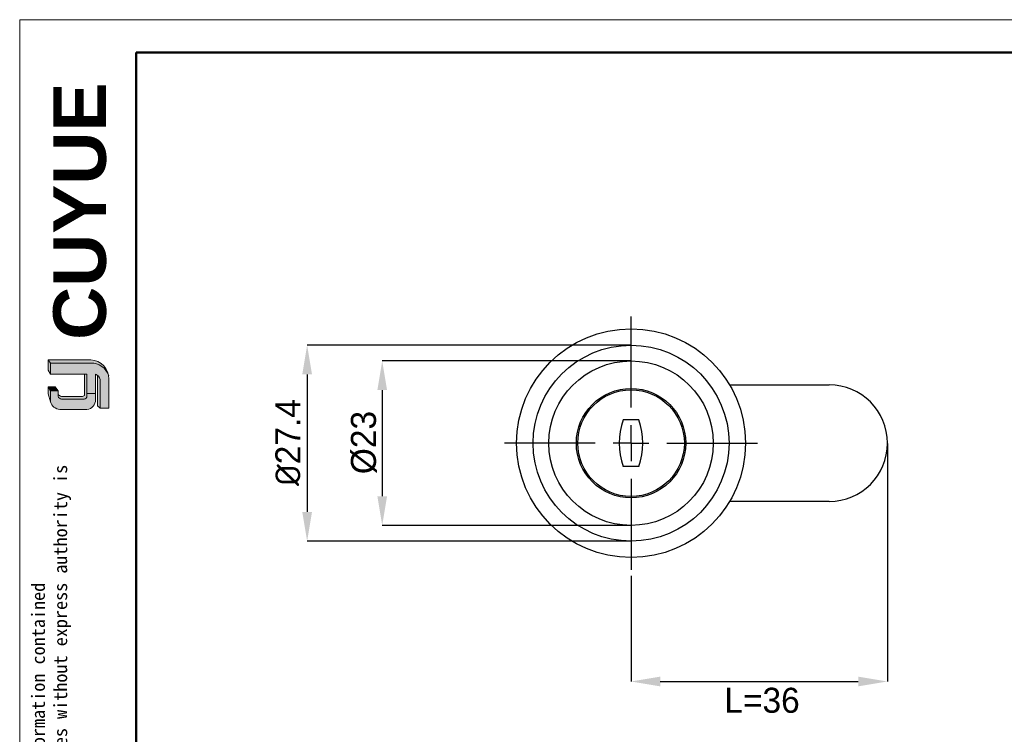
# Model space of a CAD drawing. Header units: millimetres. Extents: x 2359 to 2635, y 1392 to 1584.
# Tile 2 of 4: x 2359 to 2497, y 1484 to 1584. Entities that reach past the tile are written whole.
import ezdxf

# ---------------------------------------------------------------- set-up
doc = ezdxf.new("R2010")
doc.units = ezdxf.units.MM
doc.linetypes.add('CENTERX2', pattern=[20.319999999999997, 12.7, -2.54, 2.54, -2.54])
for name, color, linetype, lineweight in [('0007', 7, 'Continuous', 5), ('实线层', 7, 'Continuous', 25), ('尺寸线层', 3, 'Continuous', 18), ('粗实线层', 7, 'Continuous', 50), ('细实线层', 3, 'Continuous', 18)]:
    doc.layers.add(name, color=color, linetype=linetype, lineweight=lineweight)
for name, color, linetype in [('1轮廓实线层', 7, 'Continuous'), ('2细线层', 3, 'Continuous'), ('3中心线层', 1, 'CENTERX2')]:
    doc.layers.add(name, color=color, linetype=linetype)
doc.styles.add('ARIAL', font='arial.ttf')
doc.styles.add('SLDTEXTSTYLE1', font='txt')
doc.styles.get("Standard").update_dxf_attribs({"font": 'arial.ttf'})
doc.dimstyles.new('SLDDIMSTYLE0', dxfattribs={"dimtxt": 3.5, "dimasz": 4.08, "dimexe": 0, "dimexo": 0.0625, "dimgap": 0.875, "dimtad": 2, "dimdec": 0, "dimrnd": 1e-09, "dimzin": 12, "dimdsep": 46, "dimtxsty": 'SLDTEXTSTYLE1', "dimsah": 1, "dimcen": 0.09, "dimadec": 0, "dimazin": 3, "dimtfac": 1, "dimtofl": 0, "dimtmove": 0, "dimatfit": 3, "dimfxl": 1, "dimfrac": 2, "dimtolj": 1, "dimtzin": 12, "dimarcsym": 0})
doc.dimstyles.new('SLDDIMSTYLE1', dxfattribs={"dimtxt": 3.5, "dimasz": 4.08, "dimexe": 0, "dimexo": 0.0625, "dimgap": 0.875, "dimtad": 2, "dimdec": 0, "dimrnd": 1e-09, "dimzin": 4, "dimdsep": 46, "dimtxsty": 'SLDTEXTSTYLE1', "dimsah": 1, "dimcen": 0.09, "dimadec": 0, "dimazin": 1, "dimtfac": 1, "dimtmove": 0, "dimatfit": 0, "dimfxl": 1, "dimfrac": 2, "dimtolj": 1, "dimtzin": 12, "dimarcsym": 0})

# ---------------------------------------------------------------- blocks, each defined once
blk = doc.blocks.new('*D18')
at = {"layer": '2细线层', "color": 0, "lineweight": -2, "transparency": 16777216}
for p, q in [((2444.634087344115, 1538.568344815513), (2399.399460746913, 1538.568344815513)), ((2399.399460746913, 1534.488344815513), (2399.399460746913, 1515.248344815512)), ((2444.634087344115, 1511.168344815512), (2399.399460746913, 1511.168344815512))]:
    blk.add_line(p, q, dxfattribs=at)
at = {"layer": '2细线层', "color": 0, "transparency": 16777216}
for points in [[(2398.719460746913, 1534.488344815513), (2400.079460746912, 1534.488344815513), (2399.399460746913, 1538.568344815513)], [(2398.719460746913, 1515.248344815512), (2400.079460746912, 1515.248344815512), (2399.399460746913, 1511.168344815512)]]:
    blk.add_solid(points, dxfattribs=at)
at = {"layer": 'Defpoints', "color": 0, "transparency": 16777216}
for p in [(2444.696587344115, 1538.568344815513), (2399.399460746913, 1511.168344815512), (2444.696587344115, 1511.168344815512)]:
    blk.add_point(p, dxfattribs=at)
at = {"layer": '2细线层', "color": 0, "transparency": 16777216, "insert": (2394.960824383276, 1524.951620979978), "char_height": 3.5, "attachment_point": 2, "rotation": 90, "style": 'SLDTEXTSTYLE1'}
blk.add_mtext('\\A1;{\\fISOCPEUR|b0|i0|c134|p34;%%C}27.4', dxfattribs=at)
blk = doc.blocks.new('*D19')
at = {"layer": '2细线层', "color": 0, "lineweight": -2, "transparency": 16777216}
for p, q in [((2444.634087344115, 1536.368344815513), (2409.901170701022, 1536.368344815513)), ((2409.901170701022, 1532.288344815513), (2409.901170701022, 1517.448344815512)), ((2444.634087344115, 1513.368344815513), (2409.901170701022, 1513.368344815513))]:
    blk.add_line(p, q, dxfattribs=at)
at = {"layer": '2细线层', "color": 0, "transparency": 16777216}
for points in [[(2409.221170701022, 1532.288344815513), (2410.581170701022, 1532.288344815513), (2409.901170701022, 1536.368344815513)], [(2409.221170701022, 1517.448344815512), (2410.581170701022, 1517.448344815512), (2409.901170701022, 1513.368344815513)]]:
    blk.add_solid(points, dxfattribs=at)
at = {"layer": 'Defpoints', "color": 0, "transparency": 16777216}
for p in [(2444.696587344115, 1536.368344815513), (2409.901170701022, 1513.368344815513), (2444.696587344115, 1513.368344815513)]:
    blk.add_point(p, dxfattribs=at)
at = {"layer": '2细线层', "color": 0, "transparency": 16777216, "insert": (2405.526170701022, 1524.951620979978), "char_height": 3.5, "attachment_point": 2, "rotation": 90, "style": 'SLDTEXTSTYLE1'}
blk.add_mtext('\\A1;%%c23', dxfattribs=at)
blk = doc.blocks.new('*D20')
at = {"layer": '2细线层', "color": 0, "lineweight": -2, "transparency": 16777216}
for p, q in [((2480.546587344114, 1524.805844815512), (2480.546587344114, 1491.531414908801)), ((2444.696587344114, 1506.305844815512), (2444.696587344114, 1491.531414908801)), ((2448.776587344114, 1491.531414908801), (2476.466587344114, 1491.531414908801))]:
    blk.add_line(p, q, dxfattribs=at)
at = {"layer": '2细线层', "color": 0, "transparency": 16777216}
for points in [[(2448.776587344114, 1492.211414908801), (2448.776587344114, 1490.851414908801), (2444.696587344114, 1491.531414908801)], [(2476.466587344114, 1492.211414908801), (2476.466587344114, 1490.851414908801), (2480.546587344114, 1491.531414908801)]]:
    blk.add_solid(points, dxfattribs=at)
at = {"layer": 'Defpoints', "color": 0, "transparency": 16777216}
for p in [(2480.546587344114, 1524.868344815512), (2444.696587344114, 1506.368344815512), (2480.546587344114, 1491.531414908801)]:
    blk.add_point(p, dxfattribs=at)
at = {"layer": '2细线层', "color": 0, "transparency": 16777216, "insert": (2463.00953850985, 1490.656414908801), "char_height": 3.5, "attachment_point": 2, "style": 'SLDTEXTSTYLE1'}
blk.add_mtext('\\A1;L=36', dxfattribs=at)
blk = doc.blocks.new('SW_CENTERMARKSYMBOL_0')
at = {"layer": '3中心线层', "color": 0}
for p, q in [((-4.163336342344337e-14, 5.000000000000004), (-1.804112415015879e-13, 18.4999999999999)), ((0, 0), (-1.387778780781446e-14, 2.500000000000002)), ((0, 0), (-2.499999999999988, -2.775557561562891e-14)), ((0, 0), (2.500000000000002, 2.775557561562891e-14)), ((0, 0), (2.775557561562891e-14, -2.500000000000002)), ((5.000000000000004, 5.551115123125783e-14), (18.49999999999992, 1.942890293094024e-13)), ((-4.99999999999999, -5.551115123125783e-14), (-18.49999999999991, -1.942890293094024e-13)), ((5.551115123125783e-14, -5.000000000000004), (1.942890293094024e-13, -18.49999999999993))]:
    blk.add_line(p, q, dxfattribs=at)

msp = doc.modelspace()

# ---------------------------------------------------------------- hatches: boundary and pattern name
at = {"layer": '实线层'}
h = msp.add_hatch(color=251, dxfattribs=at)
edge = h.paths.add_edge_path(flags=0)
edge.add_line((2363.187475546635, 1536.504094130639), (2363.506621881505, 1536.052921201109))
edge.add_line((2363.506621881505, 1536.052921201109), (2369.13276009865, 1536.052921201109))
edge.add_arc((2369.23207682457, 1533.506566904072), 2.548290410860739, 18.258457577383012, 92.23360366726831, ccw=False)
edge.add_arc((2369.064020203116, 1533.882731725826), 2.622263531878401, 9.265836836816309, 88.49787900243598)
edge.add_line((2369.132760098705, 1536.50409413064), (2363.187475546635, 1536.504094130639))
h = msp.add_hatch(color=254, dxfattribs=at)
h.paths.add_polyline_path([(2363.187475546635, 1531.779860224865), (2363.506621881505, 1530.633771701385), (2363.506621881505, 1532.209574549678), (2363.187475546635, 1532.751530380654)], flags=0)
h.paths.add_polyline_path([(2363.506621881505, 1534.517745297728), (2363.506621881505, 1536.052921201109), (2363.187475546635, 1536.504094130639), (2363.187475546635, 1535.083641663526)], flags=0)
h = msp.add_hatch(color=251, dxfattribs=at)
edge = h.paths.add_edge_path(flags=0)
edge.add_line((2368.002209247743, 1531.40606919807), (2365.067472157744, 1531.40606919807))
edge.add_arc((2365.066425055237, 1531.907559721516), 0.5014916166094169, 193.8962338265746, 270.1196323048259, ccw=False)
edge.add_line((2364.579610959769, 1531.787119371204), (2364.579610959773, 1531.425464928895))
edge.add_arc((2365.066425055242, 1531.545905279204), 0.5014916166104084, 193.8962338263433, 270.1196323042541)
edge.add_line((2365.067472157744, 1531.044414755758), (2368.220396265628, 1531.04441475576))
edge.add_arc((2368.235204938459, 1531.406777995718), 0.3626657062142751, 267.659799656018, 364.9883187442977)
edge.add_line((2368.596497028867, 1531.438312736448), (2368.596497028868, 1534.517745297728))
edge.add_line((2368.596497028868, 1534.517745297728), (2368.291201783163, 1534.517745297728))
edge.add_line((2368.291201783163, 1534.517745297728), (2368.291201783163, 1531.637524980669))
edge.add_arc((2368.011180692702, 1531.691011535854), 0.2850835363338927, 268.1966309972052, 349.18624476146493, ccw=False)
h = msp.add_hatch(color=251, dxfattribs=at)
edge = h.paths.add_edge_path(flags=0)
edge.add_line((2370.100021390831, 1530.070119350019), (2370.455268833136, 1529.747324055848))
edge.add_line((2370.455268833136, 1529.747324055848), (2370.455268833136, 1533.752053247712))
edge.add_arc((2369.503599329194, 1533.605331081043), 0.9629134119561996, 8.764480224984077, 53.88699480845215)
edge.add_line((2370.071120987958, 1534.383226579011), (2370.100021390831, 1530.070119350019))
msp.add_hatch(color=251, dxfattribs=at).paths.add_polyline_path([(2364.579610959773, 1532.209574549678), (2364.167818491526, 1532.751530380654), (2363.187475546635, 1532.751530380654), (2363.506621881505, 1532.209574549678)], flags=0)
h = msp.add_hatch(color=30, dxfattribs=at)
edge = h.paths.add_edge_path(flags=0)
edge.add_arc((2365.066425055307, 1531.545905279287), 0.5014916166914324, 193.8962338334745, 270.11963231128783, ccw=False)
edge.add_line((2364.579610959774, 1531.425464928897), (2364.579610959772, 1532.209574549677))
edge.add_line((2364.579610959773, 1532.209574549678), (2363.506621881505, 1532.209574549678))
edge.add_line((2363.506621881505, 1532.209574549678), (2363.506621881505, 1530.633771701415))
edge.add_arc((2364.986534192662, 1531.127525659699), 1.560106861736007, 198.4506221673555, 263.4013944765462)
edge.add_line((2364.807257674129, 1529.577753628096), (2368.596497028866, 1529.577753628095))
edge.add_arc((2368.472132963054, 1530.912691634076), 1.340718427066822, 275.3223660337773, 362.7233690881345)
edge.add_line((2369.811337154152, 1530.976394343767), (2369.811337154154, 1531.816499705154))
edge.add_line((2369.811337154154, 1531.816499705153), (2368.596497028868, 1531.816499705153))
edge.add_line((2368.596497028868, 1531.816499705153), (2368.596497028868, 1531.43831273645))
edge.add_arc((2368.23520493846, 1531.406777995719), 0.3626657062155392, -92.34020034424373, 4.988318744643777, ccw=False)
edge.add_line((2368.220396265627, 1531.04441475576), (2365.06747215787, 1531.04441475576))
at = {"layer": '尺寸线层'}
h = msp.add_hatch(color=179, dxfattribs=at)
edge = h.paths.add_edge_path(flags=0)
edge.add_line((2369.13276009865, 1536.052921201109), (2363.506621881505, 1536.052921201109))
edge.add_line((2363.506621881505, 1536.052921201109), (2363.506621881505, 1534.517745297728))
edge.add_line((2363.506621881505, 1534.517745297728), (2368.596497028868, 1534.517745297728))
edge.add_line((2368.596497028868, 1534.517745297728), (2368.596497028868, 1531.816499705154))
edge.add_line((2368.596497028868, 1531.816499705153), (2369.811337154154, 1531.816499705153))
edge.add_line((2369.811337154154, 1531.816499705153), (2369.811337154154, 1534.517745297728))
edge.add_arc((2369.503599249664, 1533.605331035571), 0.9629134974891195, 8.764482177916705, 71.36184450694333, ccw=False)
edge.add_line((2370.455268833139, 1533.752053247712), (2370.455268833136, 1529.747324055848))
edge.add_line((2370.455268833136, 1529.747324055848), (2371.685906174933, 1529.747324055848))
edge.add_line((2371.685906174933, 1529.747324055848), (2371.685906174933, 1533.838234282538))
edge.add_arc((2369.06402069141, 1533.882731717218), 2.622263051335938, 359.0276957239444, 369.2658387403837)
edge.add_arc((2369.232076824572, 1533.506566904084), 2.548290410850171, 18.25845757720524, 92.23360366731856)

# ---------------------------------------------------------------- linework, layer by layer
at = {"layer": '0007'}
for p, q in [((2363.187475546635, 1536.504094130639), (2369.132760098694, 1536.504094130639)), ((2363.187475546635, 1535.083641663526), (2363.187475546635, 1536.504094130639)), ((2363.506621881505, 1536.052921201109), (2363.187475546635, 1536.504094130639)), ((2363.506621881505, 1536.052921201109), (2369.13276009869, 1536.052921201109)), ((2363.506621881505, 1534.517745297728), (2363.506621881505, 1536.052921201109)), ((2363.506621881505, 1534.517745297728), (2363.187475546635, 1535.083641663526)), ((2368.596497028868, 1534.517745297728), (2363.506621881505, 1534.517745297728)), ((2368.291201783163, 1531.637524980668), (2368.291201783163, 1534.517745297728)), ((2368.596497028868, 1531.438312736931), (2368.596497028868, 1534.517745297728)), ((2369.811337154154, 1530.976394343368), (2369.811337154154, 1534.517745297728)), ((2370.100021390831, 1530.070119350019), (2370.071120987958, 1534.383226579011)), ((2371.685906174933, 1529.747324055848), (2371.685906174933, 1533.838234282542)), ((2363.187475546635, 1531.779860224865), (2363.187475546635, 1532.751530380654)), ((2364.167818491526, 1532.751530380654), (2363.187475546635, 1532.751530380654)), ((2363.506621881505, 1532.209574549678), (2363.187475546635, 1532.751530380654)), ((2364.579610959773, 1532.209574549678), (2364.167818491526, 1532.751530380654)), ((2370.455268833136, 1529.747324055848), (2370.455268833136, 1533.75205324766)), ((2363.506621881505, 1530.633771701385), (2363.187475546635, 1531.779860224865)), ((2363.506621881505, 1530.633771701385), (2363.506621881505, 1532.209574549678)), ((2364.579610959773, 1532.209574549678), (2363.506621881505, 1532.209574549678)), ((2364.579610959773, 1531.425464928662), (2364.579610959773, 1532.209574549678)), ((2368.002209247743, 1531.40606919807), (2365.067472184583, 1531.40606919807)), ((2368.220396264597, 1531.04441475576), (2365.067472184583, 1531.04441475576)), ((2368.596497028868, 1531.816499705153), (2369.811337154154, 1531.816499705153)), ((2370.455268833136, 1529.747324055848), (2370.100021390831, 1530.070119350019)), ((2371.685906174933, 1529.747324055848), (2370.455268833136, 1529.747324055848)), ((2368.596497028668, 1529.577753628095), (2364.807257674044, 1529.577753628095))]:
    msp.add_line(p, q, dxfattribs=at)
for centre, radius, start, end in [((2369.064020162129, 1533.882731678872), 2.622263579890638, 359.0276967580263, 88.49787813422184), ((2369.232077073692, 1533.506567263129), 2.548290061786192, 18.24249939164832, 92.23360957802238), ((2369.503599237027, 1533.605331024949), 0.9629135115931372, 8.76448268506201, 71.36184399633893), ((2365.066425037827, 1531.90755969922), 0.5014915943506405, 193.8962318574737, 270.1196373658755), ((2365.066425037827, 1531.545905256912), 0.501491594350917, 193.8962318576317, 270.1196373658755), ((2368.011180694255, 1531.691011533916), 0.285083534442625, 268.1966306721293, 349.1862450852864), ((2368.235204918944, 1531.406778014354), 0.3626657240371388, 267.6598026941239, 4.988315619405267), ((2364.986534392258, 1531.127525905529), 1.560107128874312, 198.4506284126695, 263.4013882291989), ((2368.472133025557, 1530.912691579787), 1.340718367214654, 275.3223635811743, 2.723371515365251)]:
    msp.add_arc(centre, radius, start, end, dxfattribs=at)
at = {"layer": '1轮廓实线层', "linetype": 'Continuous', "lineweight": 25}
for p, q in [((2458.465301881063, 1533.018344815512), (2472.396587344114, 1533.018344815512)), ((2445.787834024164, 1528.118344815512), (2443.605340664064, 1528.118344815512)), ((2445.787834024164, 1521.618344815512), (2443.605340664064, 1521.618344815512)), ((2472.396587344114, 1516.718344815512), (2458.465301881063, 1516.718344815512))]:
    msp.add_line(p, q, dxfattribs=at)
for radius in [15.99999999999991, 13.7, 11.5, 7.650000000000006, 7.450000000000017]:
    msp.add_circle((2444.696587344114, 1524.868344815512), radius, dxfattribs=at)
for centre, radius, start, end in [((2472.396587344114, 1524.868344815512), 8.150000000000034, 270, 90), ((2452.777809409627, 1524.868344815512), 9.731222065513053, 160.4896853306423, 199.5103146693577), ((2436.615365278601, 1524.868344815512), 9.731222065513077, 340.4896853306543, 19.51031466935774)]:
    msp.add_arc(centre, radius, start, end, dxfattribs=at)
at = {"layer": '粗实线层'}
msp.add_lwpolyline([(2375.495187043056, 1579.531121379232), (2626.027963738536, 1579.531121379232), (2626.027963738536, 1395.597751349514), (2375.495187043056, 1395.597751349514)], close=True, dxfattribs=at)
at = {"layer": '细实线层'}
msp.add_lwpolyline([(2359.206432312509, 1584.099983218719), (2630.596825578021, 1584.099983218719), (2630.596825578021, 1392.207785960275), (2359.206432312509, 1392.207785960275)], close=True, dxfattribs=at)

# ---------------------------------------------------------------- block references
at = {"layer": '3中心线层'}
msp.add_blockref('SW_CENTERMARKSYMBOL_0', (2444.696587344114, 1524.868344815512), dxfattribs=at)

# ---------------------------------------------------------------- texts
at = {"layer": '粗实线层', "color": 49, "insert": (2363.901033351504, 1539.315357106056), "char_height": 7.359999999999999, "width": 31.10373313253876, "attachment_point": 1, "rotation": 90, "style": 'ARIAL'}
msp.add_mtext('{\\farial|b1|i0|c0|p34;CUYUE}', dxfattribs=at)
at = {"layer": '粗实线层', "color": 3, "insert": (2360.864138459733, 1415.190656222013), "char_height": 1.866467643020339, "width": 109.6550278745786, "attachment_point": 1, "rotation": 90}
msp.add_mtext('{\\fSimHei|b0|i0|c134|p49;We reserve all rights in this document and in the information contained therein,reproduction,use or disclosure to third parties without express authority is strictly forbidden. copyright 2023CUYUE}', dxfattribs=at)

# ---------------------------------------------------------------- dimensions: what is measured, and where the dimension line sits
at = {"layer": '2细线层'}
for base, p1, p2, text, picture, middle in [((2399.399460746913, 1511.168344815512), (2444.696587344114, 1538.568344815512), (2444.696587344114, 1511.168344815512), '{\\fISOCPEUR|b0|i0|c134|p34;%%C}<>.4', '*D18', (2399.399460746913, 1524.951620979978)), ((2409.901170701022, 1513.368344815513), (2444.696587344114, 1536.368344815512), (2444.696587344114, 1513.368344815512), '%%c<>', '*D19', (2409.901170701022, 1524.951620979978))]:
    dim = msp.add_linear_dim(base=base, p1=p1, p2=p2, angle=90, text=text, dimstyle='SLDDIMSTYLE0', dxfattribs=at)
    dim.commit()
    dim.dimension.update_dxf_attribs({"geometry": picture, "text_midpoint": middle, "dimtype": 160})
dim = msp.add_linear_dim(base=(2480.546587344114, 1491.531414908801), p1=(2444.696587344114, 1506.368344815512), p2=(2480.546587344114, 1524.868344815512), text='L=<>', dimstyle='SLDDIMSTYLE1', dxfattribs=at)
dim.commit()
dim.dimension.update_dxf_attribs({"geometry": '*D20', "text_midpoint": (2463.00953850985, 1491.531414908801), "dimtype": 160})

doc.saveas('drawing.dxf')
